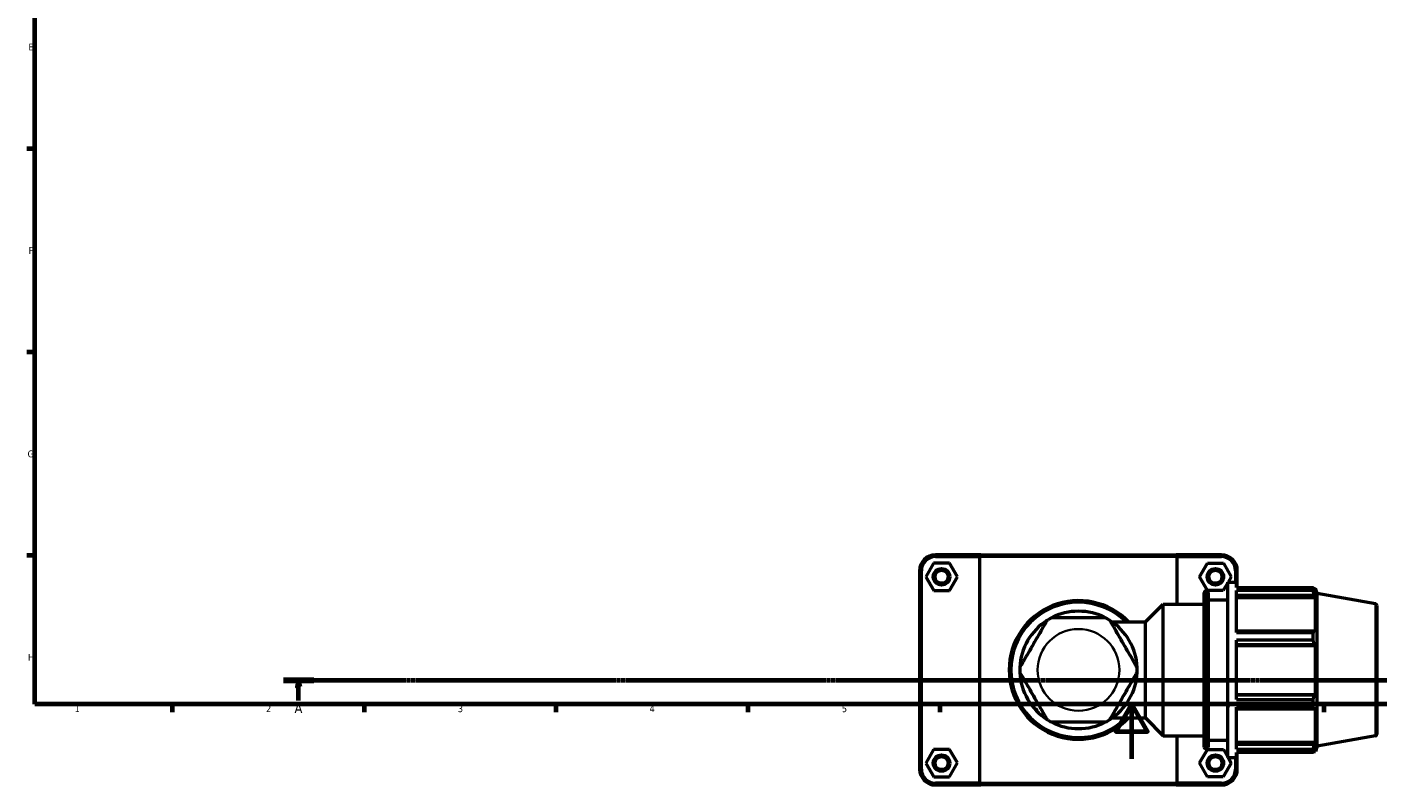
# Model space of a CAD drawing. Header units: millimetres. Extents: x 0 to 904, y -9 to 1297.
# Tile 1 of 5: x 17 to 510, y -9 to 267. Entities that reach past the tile are written whole.
import ezdxf

# ---------------------------------------------------------------- set-up
doc = ezdxf.new("R2010")
doc.units = ezdxf.units.MM
doc.linetypes.add('CHAIN', pattern=[0.7087, 0.4724, -0.0591, 0.1181, -0.0591])
for name, color, linetype, lineweight in [('Border (ISO)', 7, 'Continuous', 70), ('Section Line (ISO)', 7, 'CHAIN', 70), ('Visible (ISO)', 7, 'Continuous', 50), ('Visible Narrow (ISO)', 7, 'Continuous', 35)]:
    doc.layers.add(name, color=color, linetype=linetype, lineweight=lineweight)
doc.styles.add('Label Text (ISO)', font='tahoma.ttf')
doc.styles.add('Note Text (ISO)', font='tahoma.ttf')

# ---------------------------------------------------------------- blocks, each defined once
blk = doc.blocks.new('Borders Default Border')
at = {"layer": 'Border (ISO)'}
for p, q in [((20, 222.75), (17.1, 222.75)), ((20, 148.5), (17.1, 148.5)), ((20, 74.25), (17.1, 74.25)), ((70.08, 20), (70.08, 17.1)), ((140.17, 20), (140.17, 17.1)), ((210.25, 20), (210.25, 17.1)), ((280.33, 20), (280.33, 17.1)), ((350.42, 20), (350.42, 17.1)), ((490.58, 20), (490.58, 17.1))]:
    blk.add_line(p, q, dxfattribs=at)
at = {"layer": 'Border (ISO)', "flags": 128}
for points in [[(20, 20), (20, 574), (821, 574), (821, 20), (20, 20)], [(420.5, 0), (420.5, 20), (414.73, 10), (426.27, 10), (420.5, 20)]]:
    blk.add_lwpolyline(points, dxfattribs=at)
at = {"layer": 'Border (ISO)', "color": 232, "true_color": 0xca0064, "char_height": 2.5, "attachment_point": 7, "style": 'Note Text (ISO)'}
for s, insert in [('E', (17.64, 258.63)), ('F', (17.7, 184.38)), ('G', (17.31, 110.08)), ('H', (17.44, 35.88)), ('1', (34.48, 17.1)), ('2', (104.37, 17.1)), ('3', (174.43, 17.05)), ('4', (244.42, 17.1)), ('5', (314.64, 17.05)), ('6', (384.66, 17.05)), ('7', (454.77, 17.1))]:
    blk.add_mtext(s, dxfattribs=dict(at, insert=insert))
blk = doc.blocks.new('2dTransSection0')
at = {"layer": 'Section Line (ISO)', "linetype": 'CHAIN'}
blk.add_line((110.77, 28.8), (704.05, 28.8), dxfattribs=at)
at = {"layer": 'Section Line (ISO)', "linetype": 'Continuous', "lineweight": 140}
blk.add_line((110.77, 28.8), (121.81, 28.8), dxfattribs=at)
at = {"layer": 'Section Line (ISO)', "linetype": 'Continuous'}
for p, q in [((116.29, 28.8), (115.79, 26.3)), ((115.79, 26.3), (116.79, 26.3)), ((116.29, 26.3), (116.29, 28.8)), ((116.79, 26.3), (116.29, 28.8)), ((116.29, 21.35), (116.29, 26.3))]:
    blk.add_line(p, q, dxfattribs=at)
at = {"layer": 'Section Line (ISO)', "linetype": 'Continuous', "flags": 128}
blk.add_lwpolyline([(116.79, 26.3), (116.29, 28.8), (115.79, 26.3), (116.79, 26.3)], dxfattribs=at)
at = {"layer": 'Section Line (ISO)'}
blk.add_solid([(116.79, 26.3), (116.29, 28.8), (115.79, 26.3), (116.79, 26.3)], dxfattribs=at)
at = {"layer": 'Section Line (ISO)', "insert": (114.8, 16.8), "char_height": 3.5, "attachment_point": 7, "style": 'Label Text (ISO)'}
blk.add_mtext('A', dxfattribs=at)

msp = doc.modelspace()

# ---------------------------------------------------------------- linework, layer by layer
at = {"layer": 'Visible (ISO)'}
for p, q in [((365.358, 74.51), (348.831, 74.51)), ((365.358, 74.51), (436.704, 74.51)), ((453.231, 74.51), (436.704, 74.51)), ((348.118, 71.495), (345.258, 66.479)), ((353.891, 71.526), (348.118, 71.495)), ((348.831, 73.88), (364.943, 73.88)), ((356.805, 66.541), (353.891, 71.526)), ((437.119, 73.88), (364.943, 73.88)), ((364.943, 73.88), (364.943, -8.86)), ((437.119, 73.88), (453.231, 73.88)), ((437.119, 56.51), (437.119, 73.88)), ((445.258, 66.541), (448.171, 71.526)), ((448.171, 71.526), (453.945, 71.495)), ((453.945, 71.495), (456.805, 66.479)), ((343.031, 68.71), (343.031, -3.69)), ((343.661, -3.69), (343.661, 68.71)), ((345.258, 66.479), (348.171, 61.495)), ((353.945, 61.526), (356.805, 66.541)), ((448.118, 61.526), (445.258, 66.541)), ((455.531, 64.301), (453.891, 61.495)), ((455.531, 0.51), (455.531, 64.51)), ((455.531, 64.51), (458.731, 64.51)), ((456.805, 66.479), (455.654, 64.51)), ((458.401, 68.71), (458.401, 64.51)), ((458.731, 62.62), (458.731, 64.51)), ((459.031, 62.62), (459.031, 68.71)), ((348.171, 61.495), (353.945, 61.526)), ((446.874, 4.35), (446.874, 60.67)), ((447.514, 61.31), (447.791, 61.31)), ((453.891, 61.495), (448.118, 61.526)), ((448.431, 60.67), (448.431, 4.35)), ((458.731, 62.62), (486.719, 62.62)), ((458.731, 46.139), (458.731, 61.463)), ((486.719, 61.463), (458.731, 61.463)), ((458.731, 59.759), (487.184, 59.759)), ((486.719, 61.463), (486.719, 62.62)), ((486.922, 62.27), (487.534, 62.27)), ((487.534, 60.893), (487.184, 61.809)), ((487.184, 59.759), (487.534, 58.908)), ((487.534, 60.893), (487.534, 62.27)), ((488.231, 60.354), (487.534, 62.27)), ((488.231, 4.666), (488.231, 60.354)), ((509.502, 56.604), (488.231, 60.354)), ((425.46, 50.039), (431.931, 56.51)), ((431.931, 8.51), (431.931, 56.51)), ((431.931, 56.51), (446.874, 56.51)), ((448.431, 58.11), (455.531, 58.11)), ((458.731, 58.908), (487.534, 58.908)), ((487.534, 46.252), (487.534, 58.908)), ((510.031, 55.973), (510.031, 9.047)), ((413.349, 50.039), (425.46, 50.039)), ((425.46, 14.982), (425.46, 50.039)), ((487.184, 46.695), (458.731, 46.695)), ((458.731, 46.139), (486.719, 46.139)), ((486.719, 43.346), (486.719, 46.139)), ((487.534, 46.252), (487.184, 46.695)), ((458.731, 21.675), (458.731, 43.346)), ((486.719, 43.346), (458.731, 43.346)), ((458.731, 41.748), (487.184, 41.748)), ((458.731, 41.459), (487.534, 41.459)), ((487.184, 41.748), (487.534, 41.459)), ((487.534, 23.561), (487.534, 41.459)), ((458.731, 23.561), (487.534, 23.561)), ((487.184, 23.273), (458.731, 23.273)), ((458.731, 21.675), (486.719, 21.675)), ((486.719, 18.881), (486.719, 21.675)), ((487.534, 23.561), (487.184, 23.273)), ((413.349, 14.982), (425.46, 14.982)), ((425.46, 14.982), (431.931, 8.51)), ((458.731, 3.558), (458.731, 18.881)), ((486.719, 18.881), (458.731, 18.881)), ((458.731, 18.325), (487.184, 18.325)), ((487.184, 18.325), (487.534, 18.769)), ((487.534, 6.113), (487.534, 18.769)), ((431.931, 8.51), (446.874, 8.51)), ((437.119, -8.86), (437.119, 8.51)), ((448.431, 6.91), (455.531, 6.91)), ((458.731, 6.113), (487.534, 6.113)), ((487.184, 5.261), (458.731, 5.261)), ((487.534, 6.113), (487.184, 5.261)), ((509.502, 8.417), (488.231, 4.666)), ((348.118, 3.495), (345.258, -1.521)), ((353.891, 3.526), (348.118, 3.495)), ((356.805, -1.459), (353.891, 3.526)), ((445.258, -1.459), (448.171, 3.526)), ((447.514, 3.71), (447.791, 3.71)), ((448.171, 3.526), (453.945, 3.495)), ((453.945, 3.495), (455.531, 0.713)), ((455.531, 0.51), (458.731, 0.51)), ((455.647, 0.51), (456.805, -1.521)), ((458.401, 0.51), (458.401, -3.69)), ((458.731, 3.558), (486.719, 3.558)), ((458.731, 0.51), (458.731, 2.401)), ((486.719, 2.401), (458.731, 2.401)), ((459.031, -3.69), (459.031, 2.401)), ((486.719, 2.401), (486.719, 3.558)), ((486.922, 2.75), (487.534, 2.75)), ((487.184, 3.212), (487.534, 4.128)), ((488.231, 4.666), (487.534, 2.75)), ((487.534, 2.75), (487.534, 4.128)), ((345.258, -1.521), (348.171, -6.505)), ((353.945, -6.474), (356.805, -1.459)), ((448.118, -6.474), (445.258, -1.459)), ((456.805, -1.521), (453.891, -6.505)), ((348.171, -6.505), (353.945, -6.474)), ((364.943, -8.86), (348.831, -8.86)), ((348.831, -9.49), (365.358, -9.49)), ((364.943, -8.86), (437.119, -8.86)), ((436.704, -9.49), (365.358, -9.49)), ((436.704, -9.49), (453.231, -9.49)), ((453.231, -8.86), (437.119, -8.86)), ((453.891, -6.505), (448.118, -6.474))]:
    msp.add_line(p, q, dxfattribs=at)
for centre, radius in [((351.031, 66.51), 3), ((451.031, 66.51), 3), ((351.031, 66.51), 2.37), ((451.031, 66.51), 2.37), ((351.031, -1.49), 3), ((351.031, -1.49), 2.37), ((451.031, -1.49), 3), ((451.031, -1.49), 2.37)]:
    msp.add_circle(centre, radius, dxfattribs=at)
for centre, radius, start, end in [((348.831, 68.71), 5.8, 90, 180), ((453.231, 68.71), 5.8, 0, 90), ((348.831, 68.71), 5.17, 90, 180), ((453.231, 68.71), 5.17, 0, 90), ((447.514, 60.67), 0.64, 90, 180), ((447.791, 60.67), 0.64, 0, 90), ((401.031, 32.51), 25.319, 43.81306, 316.18694), ((401.031, 32.51), 24.689, 45.23278, 314.76722), ((509.391, 55.973), 0.64, 0, 80), ((401.031, 32.51), 21.424, 122.48283, 177.51717), ((401.031, 32.51), 21.424, 117.51717, 122.48283), ((401.031, 32.51), 21.424, 62.48283, 117.51717), ((401.031, 32.51), 21.424, 57.51717, 62.48283), ((401.031, 32.51), 21.424, 2.48283, 57.51717), ((401.031, 32.51), 21.424, 177.51717, 182.48283), ((401.031, 32.51), 21.424, 182.48283, 237.51717), ((401.031, 32.51), 21.424, 302.48283, 357.51717), ((401.031, 32.51), 21.424, 357.51717, 2.48283), ((401.031, 32.51), 21.424, 237.51717, 242.48283), ((401.031, 32.51), 21.424, 242.48283, 297.51717), ((401.031, 32.51), 21.424, 297.51717, 302.48283), ((509.391, 9.047), 0.64, 280, 0), ((447.514, 4.35), 0.64, 180, 270), ((447.791, 4.35), 0.64, 270, 0), ((348.831, -3.69), 5.8, 180, 270), ((348.831, -3.69), 5.17, 180, 270), ((453.231, -3.69), 5.8, 270, 0), ((453.231, -3.69), 5.17, 270, 0)]:
    msp.add_arc(centre, radius, start, end, dxfattribs=at)
for points in [[(365.358, 74.51), (365.219, 74.301), (365.081, 74.091), (364.943, 73.88)], [(436.704, 74.51), (436.843, 74.301), (436.981, 74.091), (437.119, 73.88)], [(365.358, -9.49), (365.219, -9.28), (365.081, -9.07), (364.943, -8.86)], [(436.704, -9.49), (436.843, -9.28), (436.981, -9.07), (437.119, -8.86)]]:
    msp.add_open_spline(points, degree=3, dxfattribs=at)
for points, weights in [([(486.719, 62.62), (486.961, 62.206), (487.184, 61.809)], [1, 1.00147415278, 1.00213174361]), ([(487.184, 59.759), (486.961, 60.594), (486.719, 61.463)], [1.00213174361, 1.00147415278, 1]), ([(486.719, 46.139), (486.961, 46.423), (487.184, 46.695)], [1, 1.00147415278, 1.00213174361]), ([(487.184, 41.748), (486.961, 42.531), (486.719, 43.346)], [1.00213174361, 1.00147415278, 1]), ([(486.719, 21.675), (486.961, 22.49), (487.184, 23.273)], [1, 1.00147415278, 1.00213174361]), ([(487.184, 18.325), (486.961, 18.598), (486.719, 18.881)], [1.00213174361, 1.00147415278, 1]), ([(486.719, 3.558), (486.961, 4.427), (487.184, 5.261)], [1, 1.00147415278, 1.00213174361]), ([(487.184, 3.212), (486.961, 2.815), (486.719, 2.401)], [1.00213174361, 1.00147415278, 1])]:
    msp.add_rational_spline(points, weights, degree=2, dxfattribs=at)
for points in [[(389.526, 50.582), (389.526, 50.582), (389.481, 50.505), (389.326, 50.236), (389.173, 49.971), (388.901, 49.5), (388.76, 49.256), (388.456, 48.73), (388.294, 48.449), (387.113, 46.403), (385.734, 44.015), (383.419, 40.005), (382.041, 37.618), (380.859, 35.571), (380.697, 35.291), (380.394, 34.765), (380.252, 34.52), (379.98, 34.049), (379.827, 33.784), (379.673, 33.516), (379.628, 33.438), (379.628, 33.438)], [(410.929, 51.51), (410.929, 51.51), (410.839, 51.51), (410.53, 51.51), (410.224, 51.51), (409.68, 51.51), (409.398, 51.51), (408.79, 51.51), (408.466, 51.51), (406.104, 51.51), (403.346, 51.51), (398.716, 51.51), (395.959, 51.51), (393.596, 51.51), (393.272, 51.51), (392.665, 51.51), (392.382, 51.51), (391.839, 51.51), (391.533, 51.51), (391.223, 51.51), (391.133, 51.51), (391.133, 51.51)], [(422.435, 33.438), (422.435, 33.438), (422.39, 33.516), (422.235, 33.784), (422.082, 34.049), (421.81, 34.52), (421.669, 34.765), (421.365, 35.291), (421.203, 35.571), (420.022, 37.618), (418.643, 40.005), (416.328, 44.015), (414.95, 46.403), (413.768, 48.449), (413.606, 48.73), (413.303, 49.256), (413.161, 49.5), (412.889, 49.971), (412.736, 50.236), (412.582, 50.505), (412.537, 50.582), (412.537, 50.582)], [(379.628, 31.582), (379.628, 31.582), (379.673, 31.505), (379.827, 31.236), (379.98, 30.971), (380.252, 30.5), (380.394, 30.256), (380.697, 29.73), (380.859, 29.449), (382.041, 27.403), (383.419, 25.015), (385.734, 21.005), (387.113, 18.618), (388.294, 16.571), (388.456, 16.291), (388.76, 15.765), (388.901, 15.52), (389.173, 15.049), (389.326, 14.784), (389.481, 14.516), (389.526, 14.438), (389.526, 14.438)], [(412.537, 14.438), (412.537, 14.438), (412.582, 14.516), (412.736, 14.784), (412.889, 15.049), (413.161, 15.52), (413.303, 15.765), (413.606, 16.291), (413.768, 16.571), (414.95, 18.618), (416.328, 21.005), (418.643, 25.015), (420.022, 27.403), (421.203, 29.449), (421.365, 29.73), (421.669, 30.256), (421.81, 30.5), (422.082, 30.971), (422.235, 31.236), (422.39, 31.505), (422.435, 31.582), (422.435, 31.582)], [(391.133, 13.51), (391.133, 13.51), (391.223, 13.51), (391.533, 13.51), (391.839, 13.51), (392.382, 13.51), (392.665, 13.51), (393.272, 13.51), (393.596, 13.51), (395.959, 13.51), (398.716, 13.51), (403.346, 13.51), (406.104, 13.51), (408.466, 13.51), (408.79, 13.51), (409.398, 13.51), (409.68, 13.51), (410.224, 13.51), (410.53, 13.51), (410.839, 13.51), (410.929, 13.51), (410.929, 13.51)]]:
    msp.add_open_spline(points, degree=3, knots=[1.1496489, 1.1496489, 1.1496489, 1.1496489, 1.2621114, 1.2621114, 1.3991021, 1.3991021, 1.5019277, 1.5019277, 1.6047532, 1.6047532, 2.2992978, 2.2992978, 2.9938423, 2.9938423, 3.0966679, 3.0966679, 3.1994935, 3.1994935, 3.3364842, 3.3364842, 3.4489467, 3.4489467, 3.4489467, 3.4489467], dxfattribs=at)
at = {"layer": 'Visible Narrow (ISO)'}
for p, q in [((348.831, 73.912), (348.831, 74.479)), ((453.231, 73.912), (453.231, 74.479)), ((343.63, 68.71), (343.063, 68.71)), ((458.433, 68.71), (459, 68.71)), ((447.514, 60.956), (447.514, 4.065)), ((447.791, 4.065), (447.791, 60.956)), ((509.502, 8.714), (509.502, 56.307)), ((343.63, -3.69), (343.063, -3.69)), ((458.433, -3.69), (459, -3.69)), ((348.831, -8.891), (348.831, -9.458)), ((453.231, -8.891), (453.231, -9.458))]:
    msp.add_line(p, q, dxfattribs=at)
msp.add_circle((401.031, 32.51), 14.924, dxfattribs=at)

# ---------------------------------------------------------------- block references
msp.add_blockref('Borders Default Border', (0, 0))
at = {"layer": 'Section Line (ISO)'}
msp.add_blockref('2dTransSection0', (0, 0), dxfattribs=at)

doc.saveas('drawing.dxf')
